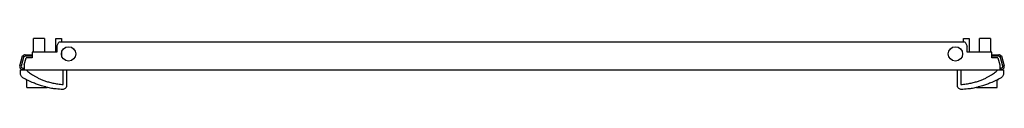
# Model space of a CAD drawing. Header units: millimetres. Extents: x 67 to 566, y 435 to 461.
import ezdxf

# ---------------------------------------------------------------- set-up
doc = ezdxf.new("R2010")
doc.units = ezdxf.units.MM
doc.header["$LTSCALE"] = 58.115788
doc.layers.get('0').update_dxf_attribs({"linetype": 'CONTINUOUS'})

msp = doc.modelspace()

# ---------------------------------------------------------------- linework, layer by layer
at = {"color": 7}
for p, q in [((73.94, 453.91), (73.94, 460.79)), ((79.44, 460.79), (73.94, 460.79)), ((79.44, 460.79), (79.44, 453.91)), ((85.19, 453.91), (85.19, 460.86)), ((85.19, 460.86), (88.19, 460.86)), ((85.69, 457.06), (86.69, 459.06)), ((545.89, 459.06), (86.69, 459.06)), ((88.19, 460.86), (88.19, 459.06)), ((544.89, 460.86), (547.89, 460.86)), ((544.89, 459.06), (544.89, 460.86)), ((545.89, 459.06), (546.89, 457.06)), ((547.89, 460.86), (547.89, 453.91)), ((558.64, 460.79), (553.14, 460.79)), ((553.14, 453.91), (553.14, 460.79)), ((558.64, 460.79), (558.64, 453.91)), ((73.19, 453.91), (73.19, 451.06)), ((85.69, 453.91), (73.19, 453.91)), ((85.69, 457.06), (85.69, 453.91)), ((88.19, 453.87), (88.19, 452.27)), ((546.89, 453.91), (546.89, 457.06)), ((559.39, 453.91), (546.89, 453.91)), ((559.39, 451.06), (559.39, 453.91)), ((66.99, 447.07), (68.33, 452.06)), ((69.1, 451.85), (67.76, 446.87)), ((68.33, 452.06), (69.1, 451.85)), ((69.22, 447.6), (70.14, 451.06)), ((69.71, 452.66), (73.19, 452.66)), ((73.19, 451.86), (69.71, 451.86)), ((73.19, 451.06), (70.14, 451.06)), ((559.39, 452.66), (562.86, 452.66)), ((562.86, 451.86), (559.39, 451.86)), ((562.43, 451.06), (559.39, 451.06)), ((562.43, 451.06), (563.35, 447.6)), ((563.47, 451.85), (564.24, 452.06)), ((564.81, 446.87), (563.47, 451.85)), ((564.24, 452.06), (565.58, 447.07)), ((67.29, 443.42), (67.29, 445.06)), ((67.29, 445.06), (565.29, 445.06)), ((68.54, 445.86), (68.54, 445.06)), ((68.54, 445.86), (69.22, 445.86)), ((69.22, 447.6), (69.22, 445.06)), ((88.89, 437.58), (88.89, 445.06)), ((90.69, 445.06), (90.69, 438.12)), ((541.89, 438.12), (541.89, 445.06)), ((543.69, 445.06), (543.69, 437.58)), ((563.35, 447.6), (563.35, 445.06)), ((564.04, 445.86), (563.35, 445.86)), ((564.04, 445.06), (564.04, 445.86)), ((565.29, 445.06), (565.29, 443.42)), ((69.98, 440.06), (69.98, 440.17)), ((69.98, 440.06), (70.17, 440.06)), ((70.6, 436.06), (70.6, 439.83)), ((562.05, 436.06), (562.05, 439.89)), ((562.4, 440.06), (562.63, 440.06)), ((562.63, 440.06), (562.63, 440.19)), ((70.6, 436.06), (80.9, 436.06)), ((551.6, 436.06), (562.05, 436.06))]:
    msp.add_line(p, q, dxfattribs=at)
for centre in [(91.69, 453.06), (540.89, 453.06)]:
    msp.add_circle(centre, 3.65, dxfattribs=at)
for centre, radius, start, end in [((69.71, 451.06), 1.6, 90, 142.7222), ((69.71, 451.06), 0.8, 90, 139.9305), ((562.86, 451.06), 1.6, 37.2778, 90), ((562.86, 451.06), 0.8, 15, 90), ((68.54, 446.66), 1.6, 165, 270), ((68.54, 446.66), 0.8, 165, 270), ((564.04, 446.66), 1.6, 270, 15), ((564.04, 446.66), 0.8, 270, 15)]:
    msp.add_arc(centre, radius, start, end, dxfattribs=at)
for points, knots in [([(69.98, 445.06), (70.22, 444.85), (70.73, 444.43), (71.54, 443.78), (72.46, 443.11), (73.5, 442.42), (74.68, 441.71), (76, 441), (77.5, 440.29), (79.18, 439.6), (81.09, 438.95), (83.25, 438.37), (85.69, 437.89), (87.61, 437.67), (88.71, 437.59), (88.89, 437.58)], [0, 0, 0, 0, 0.045825, 0.095839, 0.150619, 0.210742, 0.276785, 0.349316, 0.428945, 0.516566, 0.613327, 0.720595, 0.840106, 0.973932, 1, 1, 1, 1]), ([(543.69, 437.58), (543.86, 437.59), (544.97, 437.67), (546.88, 437.89), (549.33, 438.37), (551.48, 438.95), (553.39, 439.6), (555.07, 440.29), (556.57, 441), (557.89, 441.71), (559.07, 442.42), (560.11, 443.11), (561.03, 443.78), (561.84, 444.43), (562.35, 444.85), (562.59, 445.06)], [0, 0, 0, 0, 0.026068, 0.159894, 0.279405, 0.386673, 0.483434, 0.571055, 0.650684, 0.723215, 0.789258, 0.849381, 0.904161, 0.954175, 1, 1, 1, 1]), ([(90.69, 438.12), (90.69, 437.74), (90.74, 437.07), (90.5, 435.89), (89.63, 435.17), (88.4, 435.02), (87.1, 435.11), (85.22, 435.33), (83.01, 435.51), (80.51, 436.13), (78.16, 436.81), (75.92, 437.6), (73.67, 438.46), (71.45, 439.32), (69.87, 440.24), (68.83, 440.8), (68.11, 441.22), (67.62, 441.94), (67.39, 442.68), (67.31, 443.18), (67.29, 443.42)], [0, 0, 0, 0, 0.03982, 0.071808, 0.12464, 0.145213, 0.202735, 0.261842, 0.34767, 0.437244, 0.535052, 0.608072, 0.689777, 0.791542, 0.860154, 0.883025, 0.918055, 0.946641, 0.973475, 1, 1, 1, 1]), ([(565.29, 443.42), (565.26, 443.18), (565.19, 442.68), (564.95, 441.94), (564.46, 441.22), (563.74, 440.8), (562.7, 440.24), (561.12, 439.32), (558.9, 438.46), (556.65, 437.6), (554.41, 436.81), (552.06, 436.13), (549.56, 435.51), (547.35, 435.33), (545.47, 435.11), (544.17, 435.02), (542.94, 435.17), (542.07, 435.89), (541.83, 437.07), (541.89, 437.74), (541.89, 438.12)], [0, 0, 0, 0, 0.026525, 0.053359, 0.081945, 0.116975, 0.139846, 0.208458, 0.310223, 0.391928, 0.464948, 0.562756, 0.65233, 0.738158, 0.797265, 0.854787, 0.87536, 0.928192, 0.96018, 1, 1, 1, 1])]:
    msp.add_open_spline(points, degree=3, knots=knots, dxfattribs=at)

doc.saveas('drawing.dxf')
